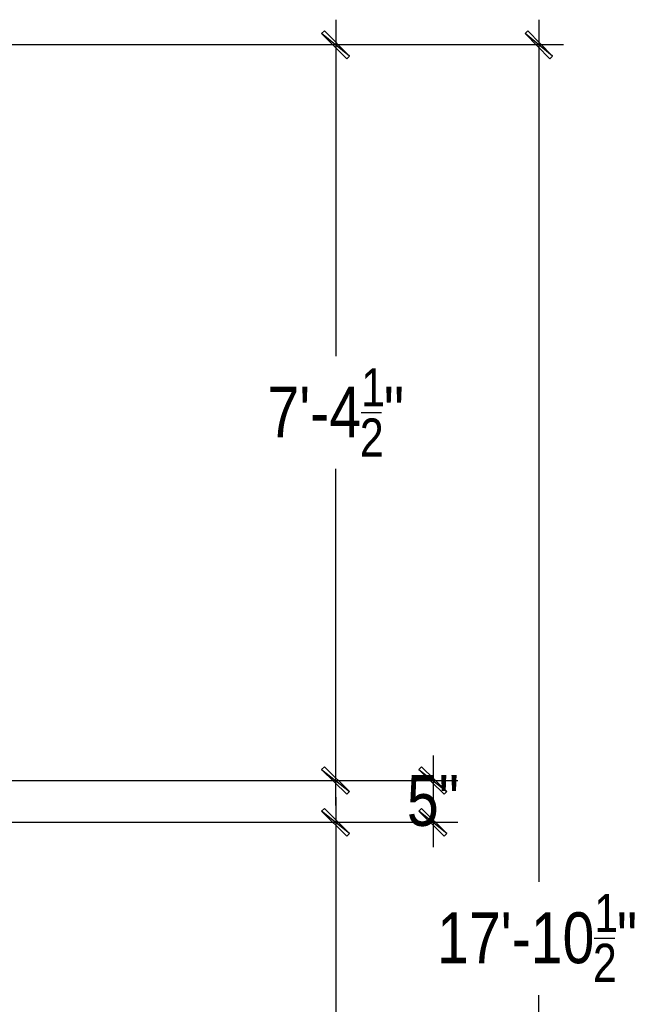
# Model space of a CAD drawing. Header units: millimetres. Extents: x -2604 to 15910, y -8758 to 4239.
# Tile 12 of 13: x 13878 to 15751, y -2925 to 76. Entities that reach past the tile are written whole.
import ezdxf
from ezdxf.enums import TextEntityAlignment as Align

# ---------------------------------------------------------------- set-up
doc = ezdxf.new("R2010")
doc.units = ezdxf.units.MM
doc.layers.add('SOURCE_TEXT', color=7, linetype='Continuous')
doc.layers.add('SOURCE_TRACE', color=8, linetype='Continuous')

msp = doc.modelspace()

# ---------------------------------------------------------------- linework, layer by layer
at = {"layer": 'SOURCE_TRACE'}
for p, q in [((14843.1, 75.9), (14843.1, -949.6)), ((15462.2, 75.9), (15462.2, -2552.2)), ((14799.7, 33.9), (14807.9, 42)), ((14885.1, -35.2), (14799.7, 33.9)), ((14799.7, 33.9), (14876.9, -43.3)), ((14885.1, -35.2), (14799.7, 33.9)), ((14807.9, 42), (14885.1, -35.2)), ((15420.2, 33.9), (15428.3, 42)), ((15504.2, -35.2), (15420.2, 33.9)), ((15420.2, 33.9), (15496, -43.3)), ((15504.2, -35.2), (15420.2, 33.9)), ((15428.3, 42), (15504.2, -35.2)), ((13748.5, 0), (15538, 0)), ((13748.5, 0), (14918.9, 0)), ((14876.9, -43.3), (14885.1, -35.2)), ((15496, -43.3), (15504.2, -35.2)), ((14920.3, -1121.7), (14982.6, -1121.7)), ((14843.1, -2319.2), (14843.1, -1293.7)), ((15139.8, -2167.5), (15139.8, -2243.3)), ((14807.9, -2201.3), (14799.7, -2209.5)), ((14799.7, -2209.5), (14885.1, -2277.2)), ((14799.7, -2209.5), (14885.1, -2277.2)), ((14876.9, -2285.3), (14799.7, -2209.5)), ((14885.1, -2277.2), (14807.9, -2201.3)), ((15104.5, -2201.3), (15096.4, -2209.5)), ((15096.4, -2209.5), (15181.7, -2277.2)), ((15096.4, -2209.5), (15181.7, -2277.2)), ((15173.6, -2285.3), (15096.4, -2209.5)), ((15181.7, -2277.2), (15104.5, -2201.3)), ((13748.5, -2243.3), (15215.6, -2243.3)), ((13748.5, -2243.3), (14918.9, -2243.3)), ((15139.8, -2243.3), (15139.8, -2370.7)), ((14885.1, -2277.2), (14876.9, -2285.3)), ((15181.7, -2277.2), (15173.6, -2285.3)), ((14843.1, -2293.5), (14843.1, -3794.4)), ((14799.7, -2336.8), (14807.9, -2328.7)), ((14885.1, -2404.5), (14799.7, -2336.8)), ((14799.7, -2336.8), (14876.9, -2412.7)), ((14885.1, -2404.5), (14799.7, -2336.8)), ((14807.9, -2328.7), (14885.1, -2404.5)), ((15096.4, -2336.8), (15104.5, -2328.7)), ((15181.7, -2404.5), (15096.4, -2336.8)), ((15096.4, -2336.8), (15173.6, -2412.7)), ((15181.7, -2404.5), (15096.4, -2336.8)), ((15104.5, -2328.7), (15181.7, -2404.5)), ((13748.5, -2370.7), (14918.9, -2370.7)), ((13748.5, -2370.7), (15215.6, -2370.7)), ((15139.8, -2370.7), (15139.8, -2446.5)), ((14876.9, -2412.7), (14885.1, -2404.5)), ((15173.6, -2412.7), (15181.7, -2404.5)), ((15631.5, -2724.2), (15693.8, -2724.2)), ((15462.2, -5525.7), (15462.2, -2897.6))]:
    msp.add_line(p, q, dxfattribs=at)

# ---------------------------------------------------------------- texts
at = {"layer": 'SOURCE_TEXT'}
for s, height, p, p2 in [('1', 116.2, (14920.3, -1102.7), (14993.1, -1102.7)), ("7'-4", 154.99, (14634.5, -1197.5), (14920.2, -1197.5)), ('"', 155, (14989.4, -1197.5), (15051.3, -1197.5)), ('2', 116.2, (14916.2, -1255.8), (14989, -1255.8)), ('5"', 154.99, (15059.8, -2381.5), (15218.9, -2381.5)), ('1', 116.2, (15631.5, -2705.3), (15704.3, -2705.3)), ("17'-10", 154.99, (15151.9, -2800.1), (15631.8, -2800.1)), ('"', 155, (15700.6, -2800.1), (15762.5, -2800.1)), ('2', 116.2, (15627.4, -2857), (15700.2, -2857))]:
    msp.add_text(s, height=height, dxfattribs=at).set_placement(p, p2, align=Align.FIT)

doc.saveas('drawing.dxf')
